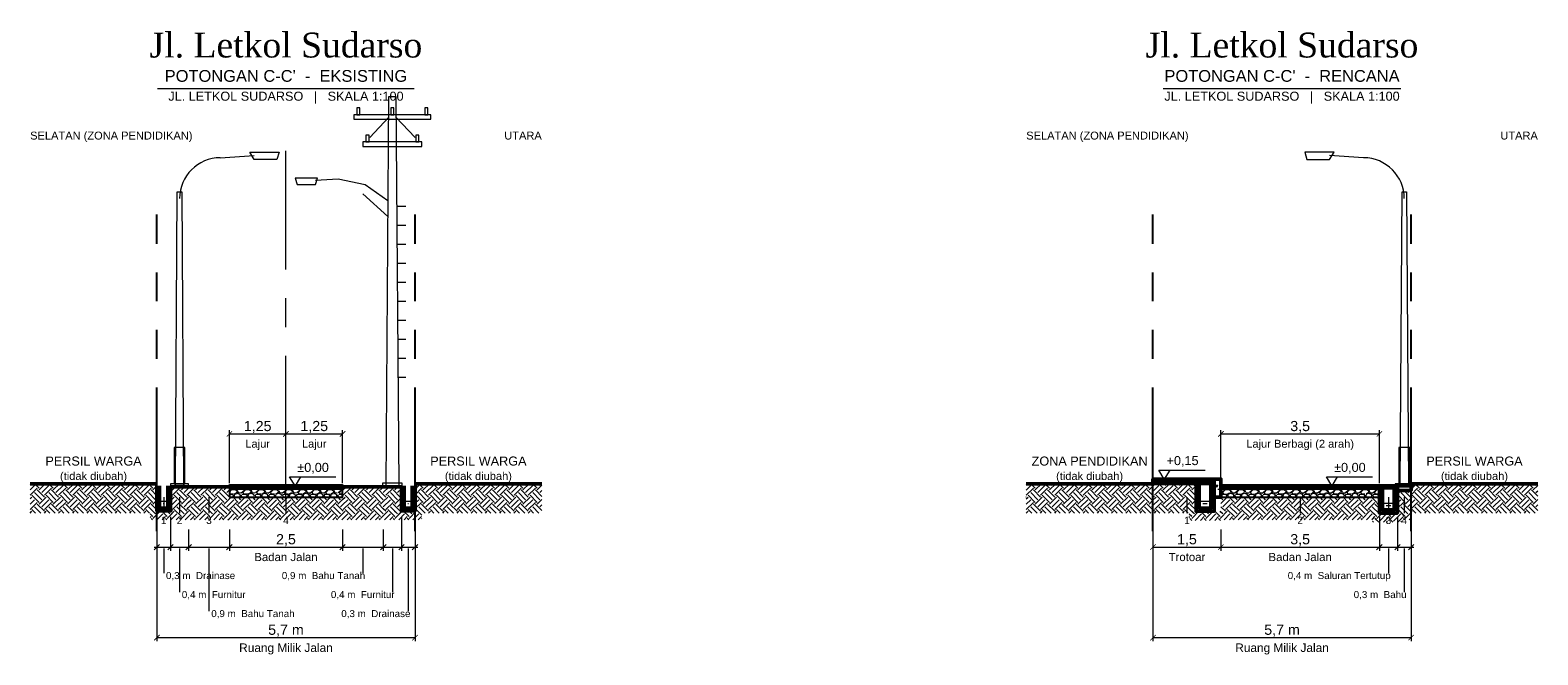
# Model space of a CAD drawing. Header units: metres. Extents: x 0 to 124, y -129 to 10.
# Tile 2 of 7: x 0 to 33, y -94 to -80. Entities that reach past the tile are written whole.
import ezdxf
from ezdxf.enums import TextEntityAlignment as Align

# ---------------------------------------------------------------- set-up
doc = ezdxf.new("R2010")
doc.units = ezdxf.units.M
doc.linetypes.add('CENTER', pattern=[5.08, 3.175, -0.635, 0.635, -0.635])
doc.linetypes.add('PHANTOM', pattern=[6.35, 3.175, -0.635, 0.635, -0.635, 0.635, -0.635])
for name, color, linetype, lineweight in [('D32_PNP_AIR', 5, 'Continuous', 13), ('D32_PNP_ARSIR', 8, 'Continuous', 9), ('D32_PNP_ARSIR_TANAH', 33, 'Continuous', 9), ('D32_PNP_AS', 1, 'CENTER', 13), ('D32_PNP_BATAS_RMJ', 1, 'PHANTOM', 25), ('D32_PNP_DIMENSI', 7, 'Continuous', 13), ('D32_PNP_KONSTRUKSI', 7, 'Continuous', 25), ('D32_PNP_POTONGAN', 7, 'Continuous', 50), ('D32_PNP_TAMPAK', 8, 'Continuous', 18), ('D32_PNP_TEKS', 7, 'Continuous', 18)]:
    doc.layers.add(name, color=color, linetype=linetype, lineweight=lineweight)
doc.styles.add('D32_ARIAL', font='arial.ttf')
doc.styles.add('D32_TIMES', font='times.ttf')
doc.dimstyles.new('D32_1-100', dxfattribs={"dimtxt": 0.225, "dimasz": 0.12, "dimexe": 0.08, "dimexo": 0.06, "dimgap": 0.04, "dimtad": 1, "dimtxsty": 'D32_ARIAL', "dimblk": 'ARCHTICK', "dimblk1": 'ARCHTICK', "dimblk2": 'ARCHTICK', "dimcen": 2.5, "dimclrd": 7, "dimclre": 7, "dimclrt": 7, "dimazin": 3, "dimtfac": 1, "dimtmove": 2, "dimatfit": 3, "dimlwd": 13, "dimlwe": 13})

# ---------------------------------------------------------------- blocks, each defined once
blk = doc.blocks.new('_ARCHTICK')
at = {"color": 0, "linetype": 'BYBLOCK', "const_width": 0.15}
blk.add_lwpolyline([(-0.5, -0.5), (0.5, 0.5)], dxfattribs=at)

msp = doc.modelspace()

# ---------------------------------------------------------------- hatches: boundary and pattern name
at = {"layer": 'D32_PNP_ARSIR'}
h = msp.add_hatch(dxfattribs=at)
h.set_pattern_fill('AR-HBONE', scale=0.006)
h.paths.add_polyline_path([(24.8, -89.91), (26.15, -89.91), (26.15, -89.85), (24.8, -89.85)])
h = msp.add_hatch(dxfattribs=at)
h.set_pattern_fill('AR-SAND', scale=0.002)
h.paths.add_polyline_path([(24.8, -89.96), (26.15, -89.96), (26.15, -89.91), (24.8, -89.91)])
h = msp.add_hatch(dxfattribs=at)
h.set_pattern_fill('AR-CONC', scale=0.003)
h.paths.add_polyline_path([(26.15, -90.25), (26.3, -90.25), (26.3, -89.85), (26.15, -89.85)])
h = msp.add_hatch(dxfattribs=at)
h.set_pattern_fill('AR-CONC', scale=0.003)
h.paths.add_polyline_path([(2.8, -90.55), (2.86, -90.55), (2.86, -90), (2.8, -90)])
h = msp.add_hatch(dxfattribs=at)
h.set_pattern_fill('AR-CONC', scale=0.003)
h.paths.add_polyline_path([(3.04, -90.55), (3.1, -90.55), (3.1, -90), (3.04, -90)])
h = msp.add_hatch(dxfattribs=at)
h.set_pattern_fill('AR-SAND', scale=0.002)
h.paths.add_polyline_path([(4.4, -90.05), (6.9, -90.05), (6.9, -90), (4.4, -90)])
h = msp.add_hatch(dxfattribs=at)
h.set_pattern_fill('GRAVEL', scale=0.012)
h.paths.add_polyline_path([(4.4, -90.25), (6.9, -90.25), (6.9, -90.05), (4.4, -90.05)])
h = msp.add_hatch(dxfattribs=at)
h.set_pattern_fill('AR-CONC', scale=0.003)
h.paths.add_polyline_path([(8.2, -90.55), (8.26, -90.55), (8.26, -90), (8.2, -90)])
h = msp.add_hatch(dxfattribs=at)
h.set_pattern_fill('AR-CONC', scale=0.003)
h.paths.add_polyline_path([(8.44, -90.55), (8.5, -90.55), (8.5, -90), (8.44, -90)])
h = msp.add_hatch(dxfattribs=at)
h.set_pattern_fill('AR-CONC', scale=0.003)
h.paths.add_polyline_path([(25.75, -90.56), (25.82, -90.56), (25.82, -89.96), (25.75, -89.96)])
h = msp.add_hatch(dxfattribs=at)
h.set_pattern_fill('AR-CONC', scale=0.003)
h.paths.add_polyline_path([(26.08, -90.56), (26.15, -90.56), (26.15, -89.96), (26.08, -89.96)])
h = msp.add_hatch(dxfattribs=at)
h.set_pattern_fill('AR-SAND', scale=0.002)
h.paths.add_polyline_path([(26.3, -90.05), (29.8, -90.05), (29.8, -90), (26.3, -90)])
h = msp.add_hatch(dxfattribs=at)
h.set_pattern_fill('GRAVEL', scale=0.012)
h.paths.add_polyline_path([(26.3, -90.25), (29.8, -90.25), (29.8, -90.05), (26.3, -90.05)])
h = msp.add_hatch(dxfattribs=at)
h.set_pattern_fill('AR-CONC', scale=0.003)
h.paths.add_polyline_path([(29.8, -90.6), (29.87, -90.6), (29.87, -90), (29.8, -90)])
h = msp.add_hatch(dxfattribs=at)
h.set_pattern_fill('STEEL', scale=0.01)
h.paths.add_polyline_path([(29.8, -90.04), (30.2, -90.04), (30.2, -90), (29.8, -90)])
h = msp.add_hatch(dxfattribs=at)
h.set_pattern_fill('AR-CONC', scale=0.003)
h.paths.add_polyline_path([(30.13, -90.6), (30.2, -90.6), (30.2, -90), (30.13, -90)])
h = msp.add_hatch(dxfattribs=at)
h.set_pattern_fill('AR-CONC', scale=0.003)
h.paths.add_polyline_path([(30.2, -90.1), (30.5, -90.1), (30.5, -90), (30.2, -90)])
h = msp.add_hatch(dxfattribs=at)
h.set_pattern_fill('AR-CONC', scale=0.003)
h.paths.add_polyline_path([(2.86, -90.55), (3.04, -90.55), (3.04, -90.49), (2.86, -90.49)])
h = msp.add_hatch(dxfattribs=at)
h.set_pattern_fill('AR-CONC', scale=0.003)
h.paths.add_polyline_path([(8.26, -90.55), (8.44, -90.55), (8.44, -90.49), (8.26, -90.49)])
h = msp.add_hatch(dxfattribs=at)
h.set_pattern_fill('AR-CONC', scale=0.003)
h.paths.add_polyline_path([(25.82, -90.56), (26.08, -90.56), (26.08, -90.49), (25.82, -90.49)])
h = msp.add_hatch(dxfattribs=at)
h.set_pattern_fill('AR-CONC', scale=0.003)
h.paths.add_polyline_path([(29.87, -90.6), (30.13, -90.6), (30.13, -90.53), (29.87, -90.53)])
at = {"layer": 'D32_PNP_ARSIR_TANAH'}
h = msp.add_hatch(dxfattribs=at)
h.set_pattern_fill('EARTH', scale=0.035, angle=45)
h.paths.add_polyline_path([(0, -90.6), (2.8, -90.6), (2.8, -89.95), (0, -89.95)])
h = msp.add_hatch(dxfattribs=at)
h.set_pattern_fill('EARTH', scale=0.035, angle=45)
h.paths.add_polyline_path([(3.1, -90.75), (3.5, -90.75), (3.5, -90.02), (3.1, -90.02)])
h = msp.add_hatch(dxfattribs=at)
h.set_pattern_fill('EARTH', scale=0.035, angle=45)
h.paths.add_polyline_path([(3.5, -90.75), (4.4, -90.75), (4.4, -90.02), (3.5, -90.02)])
h = msp.add_hatch(dxfattribs=at)
h.set_pattern_fill('EARTH', scale=0.035, angle=45)
h.paths.add_polyline_path([(6.9, -90.75), (7.8, -90.75), (7.8, -90.02), (6.9, -90.02)])
h = msp.add_hatch(dxfattribs=at)
h.set_pattern_fill('EARTH', scale=0.035, angle=45)
h.paths.add_polyline_path([(7.8, -90.75), (8.2, -90.75), (8.2, -90.02), (7.8, -90.02)])
h = msp.add_hatch(dxfattribs=at)
h.set_pattern_fill('EARTH', scale=0.035, angle=45)
h.paths.add_polyline_path([(8.5, -90.6), (11.3, -90.6), (11.3, -89.95), (8.5, -89.95)])
h = msp.add_hatch(dxfattribs=at)
h.set_pattern_fill('EARTH', scale=0.035, angle=45)
h.paths.add_polyline_path([(22, -90.6), (24.8, -90.6), (24.8, -89.95), (22, -89.95)])
h = msp.add_hatch(dxfattribs=at)
h.set_pattern_fill('EARTH', scale=0.035, angle=45)
h.paths.add_polyline_path([(24.8, -90.6), (25.75, -90.6), (25.75, -89.96), (24.8, -89.96)])
h = msp.add_hatch(dxfattribs=at)
h.set_pattern_fill('EARTH', scale=0.035, angle=45)
h.paths.add_polyline_path([(30.2, -90.75), (30.5, -90.75), (30.5, -90.1), (30.2, -90.1)])
h = msp.add_hatch(dxfattribs=at)
h.set_pattern_fill('EARTH', scale=0.035, angle=45)
h.paths.add_polyline_path([(30.5, -90.6), (33.3, -90.6), (33.3, -89.95), (30.5, -89.95)])
h = msp.add_hatch(dxfattribs=at)
h.set_pattern_fill('EARTH', scale=0.035, angle=45)
h.paths.add_polyline_path([(2.65, -90.75), (3.25, -90.75), (3.25, -90.55), (2.65, -90.55)])
h = msp.add_hatch(dxfattribs=at)
h.set_pattern_fill('EARTH', scale=0.035, angle=45)
h.paths.add_polyline_path([(4.4, -90.75), (6.9, -90.75), (6.9, -90.25), (4.4, -90.25)])
h = msp.add_hatch(dxfattribs=at)
h.set_pattern_fill('EARTH', scale=0.035, angle=45)
h.paths.add_polyline_path([(8.05, -90.75), (8.65, -90.75), (8.65, -90.55), (8.05, -90.55)])
h = msp.add_hatch(dxfattribs=at)
h.set_pattern_fill('EARTH', scale=0.035, angle=45)
h.paths.add_polyline_path([(25.6, -90.76), (26.3, -90.76), (26.3, -90.56), (25.6, -90.56)])
h = msp.add_hatch(dxfattribs=at)
h.set_pattern_fill('EARTH', scale=0.035, angle=45)
h.paths.add_polyline_path([(26.3, -90.75), (29.8, -90.75), (29.8, -90.25), (26.3, -90.25)])
h = msp.add_hatch(dxfattribs=at)
h.set_pattern_fill('EARTH', scale=0.035, angle=45)
h.paths.add_polyline_path([(29.65, -90.8), (30.35, -90.8), (30.35, -90.6), (29.65, -90.6)])

# ---------------------------------------------------------------- linework, layer by layer
at = {"layer": 'D32_PNP_AIR'}
for points in [[(2.88, -90.34), (3.02, -90.34)], [(2.94, -90.39), (2.96, -90.39)], [(8.28, -90.34), (8.42, -90.34)], [(8.34, -90.39), (8.36, -90.39)], [(25.84, -90.34), (26.06, -90.34)], [(25.9, -90.39), (26, -90.39)], [(29.89, -90.38), (30.11, -90.38)], [(29.95, -90.43), (30.05, -90.43)]]:
    msp.add_lwpolyline(points, dxfattribs=at)
at = {"layer": 'D32_PNP_AS'}
msp.add_lwpolyline([(5.65, -90.3), (5.65, -82.6)], dxfattribs=at)
at = {"layer": 'D32_PNP_BATAS_RMJ'}
for points in [[(2.8, -91), (2.8, -84)], [(8.5, -91), (8.5, -84)], [(24.8, -91), (24.8, -84)], [(30.5, -91), (30.5, -84)], [(2.8, -91), (2.8, -85)], [(8.5, -91), (8.5, -85)], [(24.8, -91), (24.8, -85)], [(30.5, -91), (30.5, -85)]]:
    msp.add_lwpolyline(points, dxfattribs=at)
at = {"layer": 'D32_PNP_DIMENSI'}
for points in [[(5.73, -89.8), (5.97, -89.8), (5.85, -90), (5.73, -89.8)], [(24.93, -89.65), (25.17, -89.65), (25.05, -89.85), (24.93, -89.65)], [(28.63, -89.8), (28.87, -89.8), (28.75, -90), (28.63, -89.8)]]:
    msp.add_lwpolyline(points, close=True, dxfattribs=at)
for points in [[(5.73, -89.8), (6.75, -89.8)], [(24.93, -89.65), (25.95, -89.65)], [(28.63, -89.8), (29.65, -89.8)], [(2.95, -90.25), (2.95, -90.6)], [(3.3, -90.25), (3.3, -90.6)], [(3.95, -90.25), (3.95, -90.6)], [(5.65, -90.25), (5.65, -90.6)], [(25.55, -90.25), (25.55, -90.6)], [(28.05, -90.25), (28.05, -90.6)], [(30, -90.25), (30, -90.6)], [(30.35, -90.25), (30.35, -90.6)], [(2.8, -90.68), (2.8, -91.43)], [(3.1, -90.68), (3.1, -91.43)], [(8.2, -90.68), (8.2, -91.43)], [(8.5, -90.68), (8.5, -91.43)], [(29.8, -90.68), (29.8, -91.43)], [(30.2, -90.68), (30.2, -91.43)], [(3.1, -90.96), (3.1, -91.43)], [(3.5, -90.96), (3.5, -91.43)], [(3.5, -90.96), (3.5, -91.43)], [(4.4, -90.96), (4.4, -91.43)], [(6.9, -90.96), (6.9, -91.43)], [(7.8, -90.96), (7.8, -91.43)], [(7.8, -90.96), (7.8, -91.43)], [(8.2, -90.96), (8.2, -91.43)], [(30.2, -90.96), (30.2, -91.43)], [(30.5, -90.96), (30.5, -91.43)], [(2.74, -91.41), (2.86, -91.29)], [(2.74, -91.35), (3.16, -91.35)], [(2.95, -91.38), (2.95, -91.93)], [(3.04, -91.41), (3.16, -91.29)], [(3.04, -91.41), (3.16, -91.29)], [(3.04, -91.35), (3.56, -91.35)], [(3.3, -91.38), (3.3, -92.35)], [(3.44, -91.41), (3.56, -91.29)], [(3.44, -91.41), (3.56, -91.29)], [(3.44, -91.35), (4.46, -91.35)], [(3.95, -91.38), (3.95, -92.77)], [(4.34, -91.41), (4.46, -91.29)], [(6.84, -91.41), (6.96, -91.29)], [(6.84, -91.35), (7.86, -91.35)], [(7.35, -91.38), (7.35, -91.93)], [(7.74, -91.41), (7.86, -91.29)], [(7.74, -91.41), (7.86, -91.29)], [(7.74, -91.35), (8.26, -91.35)], [(8, -91.38), (8, -92.35)], [(8.14, -91.41), (8.26, -91.29)], [(8.14, -91.41), (8.26, -91.29)], [(8.14, -91.35), (8.56, -91.35)], [(8.35, -91.38), (8.35, -92.77)], [(8.44, -91.41), (8.56, -91.29)], [(29.74, -91.41), (29.86, -91.29)], [(29.74, -91.35), (30.26, -91.35)], [(30, -91.38), (30, -91.93)], [(30.14, -91.41), (30.26, -91.29)], [(30.14, -91.41), (30.26, -91.29)], [(30.14, -91.35), (30.56, -91.35)], [(30.35, -91.38), (30.35, -92.35)], [(30.44, -91.41), (30.56, -91.29)]]:
    msp.add_lwpolyline(points, dxfattribs=at)
at = {"layer": 'D32_PNP_KONSTRUKSI'}
for points in [[(24.8, -89.96), (26.15, -89.96), (26.15, -89.91), (24.8, -89.91)], [(4.4, -90.25), (6.9, -90.25), (6.9, -90.05), (4.4, -90.05)], [(26.3, -90.25), (29.8, -90.25), (29.8, -90.05), (26.3, -90.05)]]:
    msp.add_lwpolyline(points, close=True, dxfattribs=at)
at = {"layer": 'D32_PNP_POTONGAN'}
for points in [[(24.8, -89.91), (26.15, -89.91), (26.15, -89.85), (24.8, -89.85)], [(26.15, -90.25), (26.3, -90.25), (26.3, -89.85), (26.15, -89.85)], [(4.4, -90.05), (6.9, -90.05), (6.9, -90), (4.4, -90)], [(26.3, -90.05), (29.8, -90.05), (29.8, -90), (26.3, -90)], [(29.8, -90.04), (30.2, -90.04), (30.2, -90), (29.8, -90)], [(30.2, -90.1), (30.5, -90.1), (30.5, -90), (30.2, -90)]]:
    msp.add_lwpolyline(points, close=True, dxfattribs=at)
for points in [[(0, -89.95), (2.8, -89.95)], [(2.8, -90), (2.8, -90.55), (3.1, -90.55), (3.1, -90)], [(2.86, -90), (2.86, -90.49), (3.04, -90.49), (3.04, -90)], [(3.1, -90.02), (3.5, -90.02)], [(3.5, -90.02), (4.4, -90.02)], [(6.9, -90.02), (7.8, -90.02)], [(7.8, -90.02), (8.2, -90.02)], [(8.2, -90), (8.2, -90.55), (8.5, -90.55), (8.5, -90)], [(8.26, -90), (8.26, -90.49), (8.44, -90.49), (8.44, -90)], [(8.5, -89.95), (11.3, -89.95)], [(22, -89.95), (24.8, -89.95)], [(25.75, -89.96), (25.75, -90.56), (26.15, -90.56), (26.15, -89.96)], [(25.82, -89.96), (25.82, -90.49), (26.08, -90.49), (26.08, -89.96)], [(29.8, -90), (29.8, -90.6), (30.2, -90.6), (30.2, -90)], [(29.87, -90), (29.87, -90.53), (30.13, -90.53), (30.13, -90)], [(30.5, -89.95), (33.3, -89.95)]]:
    msp.add_lwpolyline(points, dxfattribs=at)
at = {"layer": 'D32_PNP_TAMPAK'}
for points in [[(7.86, -90), (7.92, -81.4), (8.08, -81.4), (8.14, -90)], [(7.15, -81.9), (8.85, -81.9), (8.85, -81.8), (7.15, -81.8)], [(7.215, -81.8), (7.285, -81.8), (7.285, -81.65), (7.215, -81.65)], [(7.965, -81.8), (8.035, -81.8), (8.035, -81.65), (7.965, -81.65)], [(8.715, -81.8), (8.785, -81.8), (8.785, -81.65), (8.715, -81.65)], [(7.415, -82.4), (7.485, -82.4), (7.485, -82.25), (7.415, -82.25)], [(8.515, -82.4), (8.585, -82.4), (8.585, -82.25), (8.515, -82.25)], [(7.35, -82.5), (8.65, -82.5), (8.65, -82.4), (7.35, -82.4)], [(4.85, -82.63), (5.5, -82.63), (5.45, -82.79), (4.95, -82.79)], [(28.8, -82.63), (28.15, -82.63), (28.2, -82.79), (28.7, -82.79)], [(6.35, -83.2), (5.85, -83.2), (5.9, -83.34), (6.3, -83.34)], [(3.21, -90), (3.25, -83.5), (3.35, -83.5), (3.39, -90)], [(30.26, -90), (30.3, -83.5), (30.4, -83.5), (30.44, -90)], [(3.18, -89.95), (3.42, -89.95), (3.42, -89.15), (3.18, -89.15)], [(30.23, -89.95), (30.47, -89.95), (30.47, -89.15), (30.23, -89.15)], [(3.1, -90.02), (3.5, -90.02), (3.5, -89.95), (3.1, -89.95)], [(7.78, -90.02), (8.22, -90.02), (8.22, -89.94), (7.78, -89.94)], [(30.15, -90.02), (30.55, -90.02), (30.55, -89.95), (30.15, -89.95)]]:
    msp.add_lwpolyline(points, close=True, dxfattribs=at)
for points in [[(7.92, -81.85), (7.5, -82.3)], [(8.08, -81.85), (8.5, -82.3)], [(4.2, -82.75), (4.95, -82.7)], [(29.45, -82.75), (28.7, -82.7)], [(7.9, -83.7), (7.4, -83.35), (6.8, -83.22), (6.3, -83.25)], [(7.9, -84.05), (7.35, -83.55)], [(8.11, -83.82), (8.3, -83.82)], [(8.11, -84.24), (8.3, -84.24)], [(8.11, -84.66), (8.3, -84.66)], [(8.11, -85.08), (8.3, -85.08)], [(8.11, -85.5), (8.3, -85.5)], [(8.11, -85.92), (8.3, -85.92)], [(8.11, -86.34), (8.3, -86.34)], [(8.11, -86.76), (8.3, -86.76)], [(8.11, -87.18), (8.3, -87.18)], [(8.11, -87.6), (8.3, -87.6)]]:
    msp.add_lwpolyline(points, dxfattribs=at)
for centre, start, end in [((4.2, -83.65), 90, 180), ((29.45, -83.65), 0, 90)]:
    msp.add_arc(centre, 0.9, start, end, dxfattribs=at)
at = {"layer": 'D32_PNP_TEKS'}
for points in [[(2.815, -81.22), (8.485, -81.22)], [(25.025, -81.22), (30.275, -81.22)]]:
    msp.add_lwpolyline(points, dxfattribs=at)

# ---------------------------------------------------------------- texts
for s, height, style, p in [('Jl. Letkol Sudarso', 0.55, 'D32_TIMES', (5.65, -80.7)), ('Jl. Letkol Sudarso', 0.55, 'D32_TIMES', (27.65, -80.7)), ("POTONGAN C-C'  -  EKSISTING", 0.26, 'D32_ARIAL', (5.65, -81.15)), ("POTONGAN C-C'  -  RENCANA", 0.26, 'D32_ARIAL', (27.65, -81.15)), ('JL. LETKOL SUDARSO   |   SKALA 1:100', 0.2, 'D32_ARIAL', (5.65, -81.55)), ('JL. LETKOL SUDARSO   |   SKALA 1:100', 0.2, 'D32_ARIAL', (27.65, -81.55))]:
    msp.add_text(s, height=height, dxfattribs=dict(at, style=style)).set_placement(p, align=Align.BOTTOM_CENTER)
at = {"layer": 'D32_PNP_TEKS', "style": 'D32_ARIAL'}
for s, height, p in [('SELATAN (ZONA PENDIDIKAN)', 0.175, (0, -82.4)), ('SELATAN (ZONA PENDIDIKAN)', 0.175, (22, -82.4)), ('±0,00', 0.2, (5.9, -89.75)), ('+0,15', 0.2, (25.1, -89.6)), ('±0,00', 0.2, (28.8, -89.75))]:
    msp.add_text(s, height=height, dxfattribs=at).set_placement(p, align=Align.BOTTOM_LEFT)
for p in [(11.3, -82.4), (33.3, -82.4)]:
    msp.add_text('UTARA', height=0.175, dxfattribs=at).set_placement(p, align=Align.BOTTOM_RIGHT)
for s, height, p in [('Lajur', 0.175, (5.025, -88.98)), ('Lajur', 0.175, (6.275, -88.98)), ('Lajur Berbagi (2 arah)', 0.175, (28.05, -88.98)), ('1', 0.16, (2.95, -90.68)), ('2', 0.16, (3.3, -90.68)), ('3', 0.16, (3.95, -90.68)), ('4', 0.16, (5.65, -90.68)), ('1', 0.16, (25.55, -90.68)), ('2', 0.16, (28.05, -90.68)), ('3', 0.16, (30, -90.68)), ('4', 0.16, (30.35, -90.68)), ('Badan Jalan', 0.18, (5.65, -91.48)), ('Trotoar', 0.18, (25.55, -91.48)), ('Badan Jalan', 0.18, (28.05, -91.48)), ('Ruang Milik Jalan', 0.1875, (5.65, -93.48)), ('Ruang Milik Jalan', 0.1875, (27.65, -93.48))]:
    msp.add_text(s, height=height, dxfattribs=at).set_placement(p, align=Align.TOP_CENTER)
for s, height, p in [('PERSIL WARGA', 0.2, (1.4, -89.45)), ('PERSIL WARGA', 0.2, (9.9, -89.45)), ('ZONA PENDIDIKAN', 0.2, (23.4, -89.45)), ('PERSIL WARGA', 0.2, (31.9, -89.45)), ('(tidak diubah)', 0.175, (1.4, -89.78)), ('(tidak diubah)', 0.175, (9.9, -89.78)), ('(tidak diubah)', 0.175, (23.4, -89.78)), ('(tidak diubah)', 0.175, (31.9, -89.78))]:
    msp.add_text(s, height=height, dxfattribs=at).set_placement(p, align=Align.MIDDLE_CENTER)
for s, p in [('0,3 m  Drainase', (3, -91.98)), ('0,4 m  Furnitur', (3.35, -92.4)), ('0,9 m  Bahu Tanah', (4, -92.82))]:
    msp.add_text(s, height=0.155, dxfattribs=at).set_placement(p, align=Align.MIDDLE_LEFT)
for s, p in [('0,9 m  Bahu Tanah', (7.4, -91.98)), ('0,4 m  Saluran Tertutup', (30.05, -91.98)), ('0,4 m  Furnitur', (8.05, -92.4)), ('0,3 m  Bahu', (30.4, -92.4)), ('0,3 m  Drainase', (8.4, -92.82))]:
    msp.add_text(s, height=0.155, dxfattribs=at).set_placement(p, align=Align.MIDDLE_RIGHT)

# ---------------------------------------------------------------- dimensions: what is measured, and where the dimension line sits
at = {"layer": 'D32_PNP_DIMENSI'}
for base, p1, p2 in [((4.4, -88.85), (4.4, -90), (5.65, -90)), ((5.65, -88.85), (5.65, -90), (6.9, -90)), ((26.3, -88.85), (26.3, -90), (29.8, -90)), ((4.4, -91.35), (4.4, -90.9), (6.9, -90.9)), ((24.8, -91.35), (24.8, -90.9), (26.3, -90.9)), ((26.3, -91.35), (26.3, -90.9), (29.8, -90.9))]:
    msp.add_linear_dim(base=base, p1=p1, p2=p2, dimstyle='D32_1-100', dxfattribs=at).render()
for base, p1, p2 in [((2.8, -93.35), (2.8, -90.9), (8.5, -90.9)), ((24.8, -93.35), (24.8, -90.9), (30.5, -90.9))]:
    msp.add_linear_dim(base=base, p1=p1, p2=p2, text='<> m', dimstyle='D32_1-100', dxfattribs=at).render()

doc.saveas('drawing.dxf')
